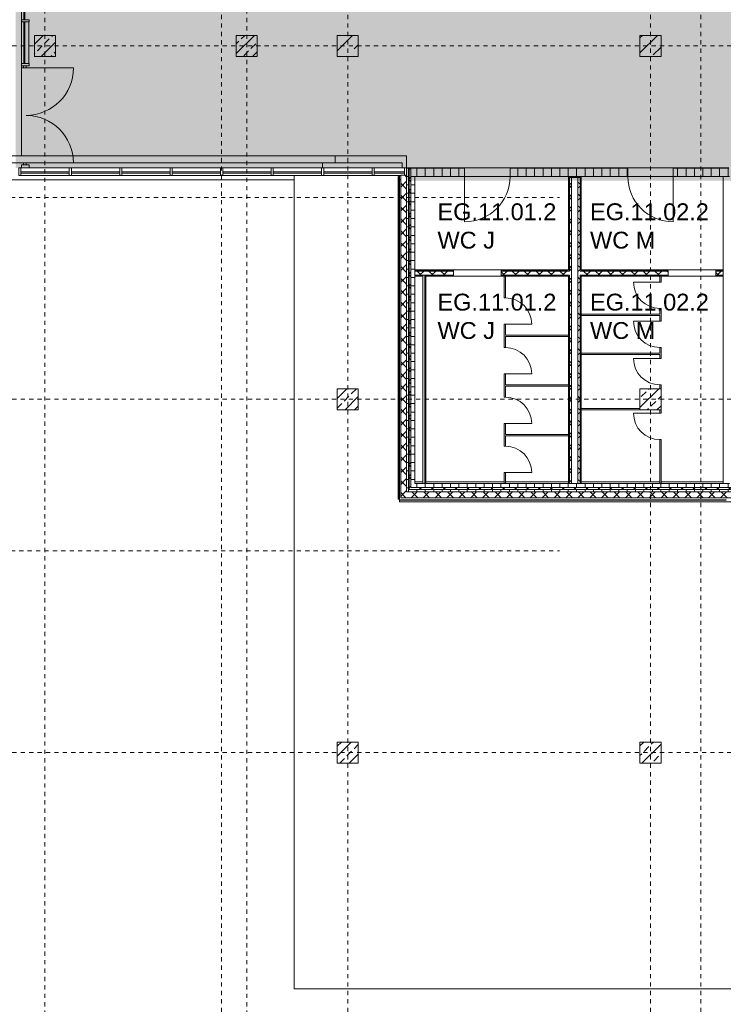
# Model space of a CAD drawing. Header units: metres. Extents: x -54 to 119, y -77 to 33.
# Tile 34 of 136: x 13 to 30, y -64 to -40. Entities that reach past the tile are written whole.
import ezdxf

# ---------------------------------------------------------------- set-up
doc = ezdxf.new("R2010")
doc.units = ezdxf.units.M
doc.linetypes.add('Rasterlinie', pattern=[0.019, 0.01, -0.003, 0.003, -0.003])
doc.linetypes.add('Über Schnittebene 1', pattern=[0.001, 0, -0.001])
for name, color, linetype, lineweight in [('A_Detailelemente', 7, 'Continuous', 9), ('A_Fassadenelemente', 7, 'Continuous', 9), ('A_Fassadenpfosten', 7, 'Continuous', 9), ('A_Fundamente', 7, 'Continuous', 9), ('A_Geschossdecken', 7, 'Continuous', 9), ('A_Raster', 7, 'Continuous', 9), ('A_Räume_Beschriftung', 7, 'Continuous', 9), ('A_Skelettbau', 7, 'Continuous', 9), ('A_Tragwerksstützen', 7, 'Continuous', 9), ('A_Tragwerksstützen_Stahlbeton', 7, 'Continuous', 18), ('A_Türen', 7, 'Continuous', 9), ('A_Wände', 7, 'Continuous', 9), ('A_Wände_Schraffur', 7, 'Continuous', 18)]:
    doc.layers.add(name, color=color, linetype=linetype, lineweight=lineweight)
doc.layers.add('A_Linien', color=5, linetype='Continuous', lineweight=9, true_color=0x0000ff)
doc.styles.add('Arial_B', font='txt', dxfattribs={"height": 0.4})
pattern_1 = [(0, (0, 0), (0, 0.2), []), (90, (0, 0), (-0.2, 0), [])]
pattern_2 = [(45, (0, 0), (-0.14142136, 0.14142136), []), (135, (0, 0), (-0.14142136, -0.14142136), [])]
pattern_3 = [(45, (0, 0), (-0.2283955, 0.2283955), []), (45, (0.228, 0), (-0.2283955, 0.2283955), [0.161, -0.081])]

# ---------------------------------------------------------------- blocks, each defined once
blk = doc.blocks.new('STB Stütze - rechteckig - STB 50 x 50-6929657-BS_Übersicht_EG_BRANDSCHUTZ')
at = {"layer": 'A_Tragwerksstützen'}
h = blk.add_hatch(dxfattribs=at)
h.set_pattern_fill('FP_66', color=256, style=0, pattern_type=2)
h.set_pattern_definition([(45, (-20.756, 49.497), (-0.2283955, 0.2283955), []), (45, (-20.528, 49.497), (-0.2283955, 0.2283955), [0.161, -0.081])])
h.paths.add_polyline_path([(0.25, -0.25), (0.25, 0.25), (-0.25, 0.25), (-0.25, -0.25)], flags=0)
at = {"layer": 'A_Tragwerksstützen_Stahlbeton'}
for p, q in [((0.25, 0.25), (-0.25, 0.25)), ((-0.25, 0.25), (-0.25, -0.25)), ((0.25, -0.25), (0.25, 0.25)), ((-0.25, -0.25), (0.25, -0.25))]:
    blk.add_line(p, q, dxfattribs=at)
blk = doc.blocks.new('STB Stütze - rechteckig - STB 50 x 50-V47-BS_Übersicht_EG_BRANDSCHUTZ')
at = {"layer": 'A_Tragwerksstützen'}
h = blk.add_hatch(dxfattribs=at)
h.set_pattern_fill('FP_67', color=256, style=0, pattern_type=2)
h.set_pattern_definition([(45, (-27.956, 49.497), (-0.2283955, 0.2283955), []), (45, (-27.728, 49.497), (-0.2283955, 0.2283955), [0.161, -0.081])])
h.paths.add_polyline_path([(0.25, -0.25), (0.25, 0.25), (-0.25, 0.25), (-0.25, -0.25)], flags=0)
at = {"layer": 'A_Tragwerksstützen_Stahlbeton'}
for p, q in [((0.25, 0.25), (-0.25, 0.25)), ((-0.25, 0.25), (-0.25, -0.25)), ((0.25, -0.25), (0.25, 0.25)), ((-0.25, -0.25), (0.25, -0.25))]:
    blk.add_line(p, q, dxfattribs=at)
blk = doc.blocks.new('STB Stütze - rechteckig - STB 50 x 50-V60-BS_Übersicht_EG_BRANDSCHUTZ')
at = {"layer": 'A_Tragwerksstützen'}
h = blk.add_hatch(dxfattribs=at)
h.set_pattern_fill('FP_80', color=256, style=0, pattern_type=2)
h.set_pattern_definition([(45, (-27.956, 57.897), (-0.2283955, 0.2283955), []), (45, (-27.728, 57.897), (-0.2283955, 0.2283955), [0.161, -0.081])])
h.paths.add_polyline_path([(0.25, -0.25), (0.25, 0.25), (-0.25, 0.25), (-0.25, -0.25)], flags=0)
at = {"layer": 'A_Tragwerksstützen_Stahlbeton'}
for p, q in [((0.25, 0.25), (-0.25, 0.25)), ((-0.25, 0.25), (-0.25, -0.25)), ((0.25, -0.25), (0.25, 0.25)), ((-0.25, -0.25), (0.25, -0.25))]:
    blk.add_line(p, q, dxfattribs=at)
blk = doc.blocks.new('STB Stütze - rechteckig - STB 50 x 50-V61-BS_Übersicht_EG_BRANDSCHUTZ')
at = {"layer": 'A_Tragwerksstützen'}
h = blk.add_hatch(dxfattribs=at)
h.set_pattern_fill('FP_81', color=256, style=0, pattern_type=2)
h.set_pattern_definition([(45, (-20.756, 57.897), (-0.2283955, 0.2283955), []), (45, (-20.528, 57.897), (-0.2283955, 0.2283955), [0.161, -0.081])])
h.paths.add_polyline_path([(-0.113, -0.25), (0.25, -0.25), (0.25, 0.25), (-0.25, 0.25), (-0.25, -0.25)], flags=0)
at = {"layer": 'A_Tragwerksstützen_Stahlbeton'}
for p, q in [((0.25, 0.25), (-0.25, 0.25)), ((-0.25, 0.25), (-0.25, -0.25)), ((0.25, -0.25), (0.25, 0.25)), ((-0.25, -0.25), (0.25, -0.25))]:
    blk.add_line(p, q, dxfattribs=at)
blk = doc.blocks.new('Fertigbeton-rechteckige Stütze mit Konsole - 500 x 500 - 1 Konsole_West-1347568-BS_Übersicht_EG_BRANDSCHUTZ')
at = {"layer": 'A_Tragwerksstützen'}
h = blk.add_hatch(dxfattribs=at)
h.set_pattern_fill('FP_97', color=256, style=0, pattern_type=2)
h.set_pattern_definition([(225, (20.756, -41.097), (0.35921, -0.35921), []), (225, (20.397, -41.097), (0.35921, -0.35921), [0.254, -0.254])])
h.paths.add_polyline_path([(-0.25, 0.25), (-0.25, -0.25), (0.25, -0.25), (0.25, 0.25)], flags=0)
at = {"layer": 'A_Tragwerksstützen', "lineweight": 18}
for p, q in [((-0.25, -0.25), (-0.25, 0.25)), ((-0.25, 0.25), (0.25, 0.25)), ((0.25, -0.25), (0.25, 0.25)), ((0.25, -0.25), (-0.25, -0.25))]:
    blk.add_line(p, q, dxfattribs=at)
blk = doc.blocks.new('IPRO_Tueroeffnung - 1135x2135-1852654-BS_Übersicht_EG_BRANDSCHUTZ')
at = {"layer": 'A_Türen', "linetype": 'Über Schnittebene 1'}
for p, q in [((-0.568, 0.089), (0.567, 0.089)), ((0.567, -0.061), (-0.568, -0.061))]:
    blk.add_line(p, q, dxfattribs=at)
blk = doc.blocks.new('IPRO_Tueroeffnung - 1135x2135-1852989-BS_Übersicht_EG_BRANDSCHUTZ')
at = {"layer": 'A_Türen', "linetype": 'Über Schnittebene 1'}
for p, q in [((0.567, 0.061), (-0.568, 0.061)), ((-0.568, -0.089), (0.567, -0.089))]:
    blk.add_line(p, q, dxfattribs=at)
blk = doc.blocks.new('Systemelement - Verglasung-5613899-BS_Übersicht_EG_BRANDSCHUTZ')
at = {"layer": 'A_Fassadenelemente'}
for p, q in [((-0.575, 0.015), (0.575, 0.015)), ((-0.575, -0.015), (-0.575, 0.015)), ((0.575, -0.015), (0.575, 0.015)), ((0.575, -0.015), (-0.575, -0.015))]:
    blk.add_line(p, q, dxfattribs=at)
blk = doc.blocks.new('Pfosten rechteckig - 50x176-5613900-BS_Übersicht_EG_BRANDSCHUTZ')
at = {"layer": 'A_Fassadenpfosten'}
for p, q in [((0, 0.0655), (-0.05, 0.0655)), ((-0.05, 0.0655), (-0.05, -0.1105)), ((0, 0.0655), (0, -0.1105)), ((-0.05, -0.1105), (0, -0.1105))]:
    blk.add_line(p, q, dxfattribs=at)
blk = doc.blocks.new('Pfosten rechteckig - 50x176-5613891-BS_Übersicht_EG_BRANDSCHUTZ')
at = {"layer": 'A_Fassadenpfosten'}
for p, q in [((0.025, 0.0655), (-0.025, 0.0655)), ((-0.025, 0.0655), (-0.025, -0.1105)), ((0.025, 0.0655), (0.025, -0.1105)), ((-0.025, -0.1105), (0.025, -0.1105))]:
    blk.add_line(p, q, dxfattribs=at)
blk = doc.blocks.new('Pfosten rechteckig - 50x176-V88-BS_Übersicht_EG_BRANDSCHUTZ')
at = {"layer": 'A_Fassadenpfosten'}
for p, q in [((12.985, -43.997), (13.001, -43.997)), ((13.177, -43.997), (14.135, -43.997)), ((14.135, -44.173), (12.985, -44.173))]:
    blk.add_line(p, q, dxfattribs=at)
blk = doc.blocks.new('Pfosten rechteckig - 50x176-1537749-BS_Übersicht_EG_BRANDSCHUTZ')
at = {"layer": 'A_Fassadenpfosten'}
for p, q in [((8.185, -43.997), (9.335, -43.997)), ((9.335, -44.173), (8.185, -44.173))]:
    blk.add_line(p, q, dxfattribs=at)
blk = doc.blocks.new('GSH_Tuer_I_1flg_SZ_OL - 1080x3200_2135_Voll-4240880-BS_Übersicht_EG_BRANDSCHUTZ')
at = {"layer": 'A_Türen', "linetype": 'Über Schnittebene 1'}
for p, q in [((-0.54, 0.086), (0.48, 0.086)), ((-0.54, -0.114), (0.54, -0.114))]:
    blk.add_line(p, q, dxfattribs=at)
at = {"layer": 'A_Türen'}
blk.add_line((0.54, -1.194), (0.54, -0.114), dxfattribs=at)
blk.add_arc((0.54, -0.114), 1.08, 180, 270, dxfattribs=at)
blk = doc.blocks.new('IPRO_Tuer_I_WC - 625x2000-3642981-BS_Übersicht_EG_BRANDSCHUTZ')
at = {"layer": 'A_Türen'}
blk.add_line((0.312, 0.029), (0.312, 0.654), dxfattribs=at)
blk.add_arc((0.312, 0.029), 0.625, 90, 180, dxfattribs=at)
blk = doc.blocks.new('GSH_Tuer_I_1flg_SZ_OL - 1080x3200_2135_Voll-4240879-BS_Übersicht_EG_BRANDSCHUTZ')
at = {"layer": 'A_Türen'}
blk.add_line((0.54, 1.194), (0.54, 0.114), dxfattribs=at)
at = {"layer": 'A_Türen', "linetype": 'Über Schnittebene 1'}
for p, q in [((-0.54, 0.114), (0.54, 0.114)), ((-0.54, -0.086), (0.48, -0.086))]:
    blk.add_line(p, q, dxfattribs=at)
at = {"layer": 'A_Türen'}
blk.add_arc((0.54, 0.114), 1.08, 90, 180, dxfattribs=at)
blk = doc.blocks.new('Systemelement - Verglasung-V106-BS_Übersicht_EG_BRANDSCHUTZ')
at = {"layer": 'A_Fassadenelemente'}
for p, q in [((-0.575, 0.015), (-0.266, 0.015)), ((-0.575, -0.015), (-0.575, 0.015)), ((0.575, 0.015), (-0.266, 0.015)), ((0.575, -0.015), (0.575, 0.015)), ((-0.575, -0.015), (-0.266, -0.015)), ((0.575, -0.015), (-0.266, -0.015))]:
    blk.add_line(p, q, dxfattribs=at)
blk = doc.blocks.new('Systemelement - Verglasung-V107-BS_Übersicht_EG_BRANDSCHUTZ')
at = {"layer": 'A_Fassadenelemente'}
for p, q in [((-0.575, 0.015), (0.575, 0.015)), ((-0.575, -0.015), (-0.575, 0.015)), ((0.575, -0.015), (0.575, 0.015)), ((0.575, -0.015), (-0.575, -0.015))]:
    blk.add_line(p, q, dxfattribs=at)
blk = doc.blocks.new('Systemelement - Verglasung-5613903-BS_Übersicht_EG_BRANDSCHUTZ')
at = {"layer": 'A_Fassadenelemente'}
for p, q in [((-0.36, 0.015), (0.36, 0.015)), ((-0.36, -0.015), (-0.36, 0.015)), ((0.36, -0.015), (0.36, 0.015)), ((0.36, -0.015), (-0.36, -0.015))]:
    blk.add_line(p, q, dxfattribs=at)
blk = doc.blocks.new('Pfosten rechteckig - 50x176-4284011-BS_Übersicht_EG_BRANDSCHUTZ')
at = {"layer": 'A_Fassadenpfosten'}
for p, q in [((21.385, -43.997), (22.106, -43.997)), ((22.016, -44.173), (21.385, -44.173))]:
    blk.add_line(p, q, dxfattribs=at)
blk = doc.blocks.new('Pfosten rechteckig - 50x176-V108-BS_Übersicht_EG_BRANDSCHUTZ')
at = {"layer": 'A_Fassadenpfosten'}
for p, q in [((0.025, 0.0655), (-0.025, 0.0655)), ((-0.025, 0.0655), (-0.025, -0.1105)), ((0.025, 0.0655), (0.025, -0.1105)), ((-0.025, -0.1105), (0.025, -0.1105))]:
    blk.add_line(p, q, dxfattribs=at)
blk = doc.blocks.new('Systemelement - GSH_Fassadenelement_132-132-132-6511475-BS_Übersicht_EG_BRANDSCHUTZ')
at = {"layer": 'A_Fassadenelemente'}
for p, q in [((-0.288, 0.06), (0.288, 0.06)), ((-0.288, 0.052), (-0.288, 0.06)), ((0.288, 0.052), (-0.288, 0.052)), ((0.288, 0.052), (0.288, 0.06))]:
    blk.add_line(p, q, dxfattribs=at)
blk = doc.blocks.new('Systemelement - GSH_Fassadenelement_132-132-132-6511477-BS_Übersicht_EG_BRANDSCHUTZ')
at = {"layer": 'A_Fassadenelemente'}
for p, q in [((-0.6, 0.06), (0.6, 0.06)), ((-0.6, 0.052), (-0.6, 0.06)), ((0.6, 0.052), (-0.6, 0.052)), ((0.6, 0.052), (0.6, 0.06))]:
    blk.add_line(p, q, dxfattribs=at)
blk = doc.blocks.new('Systemelement - GSH_Fassadenelement_132-132-132-6511478-BS_Übersicht_EG_BRANDSCHUTZ')
at = {"layer": 'A_Fassadenelemente'}
for p, q in [((-0.312, 0.06), (0.312, 0.06)), ((-0.312, 0.052), (-0.312, 0.06)), ((0.312, 0.052), (-0.312, 0.052)), ((0.312, 0.052), (0.312, 0.06))]:
    blk.add_line(p, q, dxfattribs=at)
blk = doc.blocks.new('Systemelement - GSH_Fassadenelement_132-132-132-6511479-BS_Übersicht_EG_BRANDSCHUTZ')
at = {"layer": 'A_Fassadenelemente'}
for p, q in [((-0.55, 0.06), (0.55, 0.06)), ((-0.55, 0.052), (-0.55, 0.06)), ((0.55, 0.052), (-0.55, 0.052)), ((0.55, 0.052), (0.55, 0.06))]:
    blk.add_line(p, q, dxfattribs=at)
blk = doc.blocks.new('Systemelement - Verglasung-7117724-BS_Übersicht_EG_BRANDSCHUTZ')
at = {"layer": 'A_Fassadenelemente'}
for p, q in [((-0.575, 0.015), (0.575, 0.015)), ((-0.575, -0.015), (-0.575, 0.015)), ((0.575, -0.015), (0.575, 0.015)), ((0.575, -0.015), (-0.575, -0.015))]:
    blk.add_line(p, q, dxfattribs=at)
blk = doc.blocks.new('Pfosten rechteckig - 75x176-7117730-BS_Übersicht_EG_BRANDSCHUTZ')
at = {"layer": 'A_Fassadenpfosten'}
for p, q in [((0, 0.0655), (-0.075, 0.0655)), ((-0.075, 0.0655), (-0.075, 0.02)), ((0, 0.0655), (0, -0.1105)), ((-0.075, -0.04), (-0.075, -0.1105)), ((-0.075, -0.1105), (0, -0.1105))]:
    blk.add_line(p, q, dxfattribs=at)
blk = doc.blocks.new('Systemelement - Verglasung-7117735-BS_Übersicht_EG_BRANDSCHUTZ')
at = {"layer": 'A_Fassadenelemente'}
for p, q in [((-0.4975, 0.015), (0.4975, 0.015)), ((-0.4975, -0.015), (-0.4975, 0.015)), ((0.4975, -0.015), (0.4975, 0.015)), ((0.4975, -0.015), (-0.4975, -0.015))]:
    blk.add_line(p, q, dxfattribs=at)
blk = doc.blocks.new('Pfosten rechteckig - 150x176-7117707-BS_Übersicht_EG_BRANDSCHUTZ')
at = {"layer": 'A_Fassadenpfosten'}
for p, q in [((13.001, -41.517), (13.001, -40.522)), ((13.177, -41.517), (13.177, -40.522))]:
    blk.add_line(p, q, dxfattribs=at)
blk = doc.blocks.new('Pfosten rechteckig - 50x176-7117717-BS_Übersicht_EG_BRANDSCHUTZ')
at = {"layer": 'A_Fassadenpfosten'}
for p, q in [((0.025, 0.0655), (-0.025, 0.0655)), ((-0.025, 0.0655), (-0.025, -0.1105)), ((0.025, 0.0655), (0.025, -0.1105)), ((-0.025, -0.1105), (0.025, -0.1105))]:
    blk.add_line(p, q, dxfattribs=at)
blk = doc.blocks.new('GSH_Fassade_Tuer_2flg - I_Glass_Blau-7117780-BS_Übersicht_EG_BRANDSCHUTZ')
at = {"layer": 'A_Türen'}
for p, q in [((-1.128, 0.04), (-1.128, 1.17)), ((1.128, 0.04), (1.128, 1.165)), ((-1.178, 0.04), (-1.128, 0.04)), ((-1.178, -0.02), (-1.178, 0.04)), ((-1.128, 0.04), (-1.128, -0.02)), ((1.128, 0.04), (1.178, 0.04)), ((1.128, -0.02), (1.128, 0.04)), ((1.178, 0.04), (1.178, -0.02)), ((-1.128, -0.02), (-1.178, -0.02)), ((1.178, -0.02), (1.128, -0.02))]:
    blk.add_line(p, q, dxfattribs=at)
for centre, radius, start, end in [((-1.128, 0.04), 1.13, 0, 90), ((1.128, 0.04), 1.125, 90, 180)]:
    blk.add_arc(centre, radius, start, end, dxfattribs=at)
blk = doc.blocks.new('Pfosten rechteckig - 50x176-V376-BS_Übersicht_EG_BRANDSCHUTZ')
at = {"layer": 'A_Fassadenpfosten'}
for p, q in [((0.025, 0.0655), (-0.025, 0.0655)), ((-0.025, 0.0655), (-0.025, -0.1105)), ((0.025, 0.0655), (0.025, 0.02)), ((-0.025, -0.1105), (0.025, -0.1105)), ((0.025, -0.04), (0.025, -0.1105))]:
    blk.add_line(p, q, dxfattribs=at)

msp = doc.modelspace()

# ---------------------------------------------------------------- hatches: boundary and pattern name
at = {"layer": 'A_Detailelemente', "true_color": 0x499c4b}
h = msp.add_hatch(color=95, dxfattribs=at)
h.paths.add_polyline_path([(71.851, -47.637), (74.016, -47.637), (74.016, -42.797), (82.506, -42.797), (82.506, -33.347), (73.966, -33.347), (73.966, -3.373), (28.666, -3.373), (28.666, -33.147), (19.556, -33.147), (19.556, -32.109), (13.091, -32.109), (13.091, -43.997), (38.176, -43.997), (38.176, -47.637), (70.641, -47.637)], flags=0)
h.paths.add_polyline_path([(47.781, -39.443), (47.781, -39.443), (47.806, -39.443)], flags=0)
h.paths.add_polyline_path([(24.206, -38.847), (24.206, -38.547), (24.506, -38.547), (24.266, -38.607), (24.26, -38.632)], flags=0)
h.paths.add_polyline_path([(79.406, -38.847), (79.406, -38.547), (79.706, -38.547), (79.466, -38.607), (79.417, -38.802)], flags=0)
h.paths.add_polyline_path([(33.306, -38.447), (33.306, -38.147), (33.606, -38.147), (33.366, -38.207), (33.307, -38.442)], flags=0)
h.paths.add_polyline_path([(79.406, -37.647), (79.406, -37.347), (79.706, -37.347), (79.466, -37.407)], flags=0)
h.paths.add_polyline_path([(24.206, -37.647), (24.206, -37.347), (24.506, -37.347), (24.266, -37.407), (24.229, -37.555)], flags=0)
h.paths.add_polyline_path([(79.406, -36.447), (79.406, -36.147), (79.706, -36.147), (79.466, -36.207)], flags=0)
h.paths.add_polyline_path([(24.206, -36.447), (24.206, -36.147), (24.506, -36.147), (24.266, -36.207), (24.264, -36.213)], flags=0)
h.paths.add_polyline_path([(30.246, -35.126), (30.246, -35.126), (30.401, -35.126)], flags=0)
h.paths.add_polyline_path([(38.456, -33.137), (38.456, -32.947), (38.656, -32.947), (38.494, -32.985), (38.46, -33.12)], flags=0)
h.paths.add_polyline_path([(66.456, -27.057), (66.456, -26.857), (66.647, -26.859), (66.496, -26.897)], flags=0)
h.paths.add_polyline_path([(66.456, -26.597), (66.456, -26.397), (66.656, -26.397), (66.496, -26.437), (66.46, -26.582)], flags=0)
h.paths.add_polyline_path([(66.106, -9.197), (66.106, -8.997), (66.302, -8.998), (66.146, -9.037)], flags=0)
h.paths.add_polyline_path([(45.256, -9.017), (45.256, -8.817), (45.456, -8.817), (45.296, -8.857)], flags=0)
h.paths.add_polyline_path([(66.106, -8.547), (66.106, -8.297), (66.306, -8.297), (66.146, -8.337), (66.108, -8.538)], flags=0)
h.paths.add_polyline_path([(45.256, -8.417), (45.256, -8.217), (45.456, -8.217), (45.296, -8.257)], flags=0)
at = {"layer": 'A_Detailelemente', "true_color": 0xff5959}
msp.add_hatch(color=11, dxfattribs=at).paths.add_polyline_path([(12.956, -43.997), (13.091, -43.997), (13.091, -32.109), (13.264, -32.109), (13.264, -32.072), (12.864, -32.072), (12.864, -43.997), (12.935, -43.997)], flags=0)
at = {"layer": 'A_Detailelemente', "true_color": 0xebdb14}
msp.add_hatch(color=40, dxfattribs=at).paths.add_polyline_path([(42.896, -47.857), (42.956, -47.857), (42.956, -47.637), (38.176, -47.637), (38.176, -43.997), (22.156, -43.997), (22.156, -44.297), (37.966, -44.297), (37.966, -47.857), (40.291, -47.857)], flags=0)
at = {"layer": 'A_Tragwerksstützen'}
h = msp.add_hatch(dxfattribs=at)
h.set_pattern_fill('FP_4', color=256, style=0, pattern_type=2)
h.set_pattern_definition([(45, (0, 0), (-0.35921, 0.35921), []), (45, (0.359, 0), (-0.35921, 0.35921), [0.254, -0.254])])
h.paths.add_polyline_path([(28.206, -41.347), (28.206, -40.847), (27.706, -40.847), (27.706, -41.347)], flags=0)
at = {"layer": 'A_Tragwerksstützen_Stahlbeton', "lineweight": 9}
h = msp.add_hatch(dxfattribs=at)
h.set_pattern_fill('FP_9', color=256, style=0, pattern_type=2)
h.set_pattern_definition(pattern_3)
h.paths.add_polyline_path([(13.306, -41.347), (13.384, -41.347), (13.384, -40.847), (13.306, -40.847), (13.306, -41.005)], flags=0)
h = msp.add_hatch(dxfattribs=at)
h.set_pattern_fill('FP_9', color=256, style=0, pattern_type=2)
h.set_pattern_definition(pattern_3)
h.paths.add_polyline_path([(13.806, -41.347), (13.806, -40.847), (13.384, -40.847), (13.384, -41.347)], flags=0)
h = msp.add_hatch(dxfattribs=at)
h.set_pattern_fill('FP_9', color=256, style=0, pattern_type=2)
h.set_pattern_definition(pattern_3)
h.paths.add_polyline_path([(18.606, -41.347), (18.606, -40.847), (18.106, -40.847), (18.106, -41.347)], flags=0)
at = {"layer": 'A_Wände_Schraffur', "lineweight": 9}
h = msp.add_hatch(dxfattribs=at)
h.set_pattern_fill('FP_1', color=256, style=0, pattern_type=2)
h.set_pattern_definition(pattern_1)
h.paths.add_polyline_path([(22.156, -49.497), (22.216, -49.497), (22.216, -43.997), (22.156, -43.997), (22.156, -49.039)], flags=0)
h = msp.add_hatch(dxfattribs=at)
h.set_pattern_fill('FP_2', color=256, style=0, pattern_type=2)
h.set_pattern_definition(pattern_2)
h.paths.add_polyline_path([(22.216, -49.497), (22.256, -49.497), (22.256, -43.997), (22.216, -43.997), (22.216, -49.039)], flags=0)
h = msp.add_hatch(dxfattribs=at)
h.set_pattern_fill('FP_1', color=256, style=0, pattern_type=2)
h.set_pattern_definition(pattern_1)
h.paths.add_polyline_path([(22.356, -49.497), (22.356, -43.997), (22.256, -43.997), (22.256, -49.497)], flags=0)
h = msp.add_hatch(dxfattribs=at)
h.set_pattern_fill('FP_1', color=256, style=0, pattern_type=2)
h.set_pattern_definition(pattern_1)
h.paths.add_polyline_path([(38.191, -44.197), (38.216, -44.197), (38.216, -43.997), (37.066, -43.997), (37.066, -44.197), (38.176, -44.197)], flags=0)
h.paths.add_polyline_path([(33.131, -44.197), (33.416, -44.197), (33.416, -43.997), (30.896, -43.997), (30.896, -44.197), (33.119, -44.197)], flags=0)
h.paths.add_polyline_path([(27.416, -44.197), (27.416, -43.997), (26.096, -43.997), (26.096, -44.197), (26.765, -44.197)], flags=0)
h.paths.add_polyline_path([(28.496, -44.197), (29.816, -44.197), (29.816, -43.997), (28.496, -43.997), (28.496, -44.057)], flags=0)
h.paths.add_polyline_path([(35.936, -44.197), (35.936, -43.997), (34.496, -43.997), (34.496, -44.197), (35.836, -44.197)], flags=0)
h.paths.add_polyline_path([(22.356, -44.197), (23.536, -44.197), (23.536, -43.997), (22.356, -43.997)], flags=0)
h.paths.add_polyline_path([(24.616, -44.197), (25.016, -44.197), (25.016, -43.997), (24.616, -43.997)], flags=0)
h = msp.add_hatch(dxfattribs=at)
h.set_pattern_fill('FP_1', color=256, style=0, pattern_type=2)
h.set_pattern_definition(pattern_1)
h.paths.add_polyline_path([(26.096, -44.197), (26.096, -43.997), (25.016, -43.997), (25.016, -44.197), (26.081, -44.197)], flags=0)
h = msp.add_hatch(dxfattribs=at)
h.set_pattern_fill('FP_2', color=256, style=0, pattern_type=2)
h.set_pattern_definition(pattern_2)
h.paths.add_polyline_path([(22.156, -51.697), (22.156, -44.172), (22.016, -44.172), (22.016, -51.697)], flags=0)
h = msp.add_hatch(dxfattribs=at)
h.set_pattern_fill('FP_2', color=256, style=0, pattern_type=2)
h.set_pattern_definition(pattern_2)
h.paths.add_polyline_path([(26.081, -49.497), (26.081, -44.222), (26.031, -44.222), (26.031, -49.497)], flags=0)
h = msp.add_hatch(dxfattribs=at)
h.set_pattern_fill('FP_2', color=256, style=0, pattern_type=2)
h.set_pattern_definition(pattern_2)
h.paths.add_polyline_path([(26.281, -49.497), (26.281, -44.222), (26.231, -44.222), (26.231, -49.497)], flags=0)
h = msp.add_hatch(dxfattribs=at)
h.set_pattern_fill('FP_2', color=256, style=0, pattern_type=2)
h.set_pattern_definition(pattern_2)
h.paths.add_polyline_path([(22.356, -46.547), (23.271, -46.547), (23.271, -46.447), (22.356, -46.447)], flags=0)
h.paths.add_polyline_path([(26.006, -46.547), (26.031, -46.547), (26.029, -46.447), (24.406, -46.447), (24.406, -46.547), (25.939, -46.547)], flags=0)
h.paths.add_polyline_path([(29.681, -46.547), (29.681, -46.447), (29.511, -46.447), (29.511, -46.547)], flags=0)
h.paths.add_polyline_path([(26.765, -46.547), (28.376, -46.547), (28.376, -46.447), (26.281, -46.447), (26.283, -46.547), (26.306, -46.547)], flags=0)
h = msp.add_hatch(dxfattribs=at)
h.set_pattern_fill('FP_1', color=256, style=0, pattern_type=2)
h.set_pattern_definition(pattern_1)
h.paths.add_polyline_path([(22.156, -51.637), (22.216, -51.637), (22.216, -49.497), (22.156, -49.497), (22.156, -51.597)], flags=0)
h = msp.add_hatch(dxfattribs=at)
h.set_pattern_fill('FP_2', color=256, style=0, pattern_type=2)
h.set_pattern_definition(pattern_2)
h.paths.add_polyline_path([(22.256, -51.597), (22.256, -49.497), (22.216, -49.497), (22.216, -51.597)], flags=0)
h = msp.add_hatch(dxfattribs=at)
h.set_pattern_fill('FP_1', color=256, style=0, pattern_type=2)
h.set_pattern_definition(pattern_1)
h.paths.add_polyline_path([(22.356, -51.497), (22.356, -49.497), (22.256, -49.497), (22.256, -51.497)], flags=0)
h = msp.add_hatch(dxfattribs=at)
h.set_pattern_fill('FP_2', color=256, style=0, pattern_type=2)
h.set_pattern_definition(pattern_2)
h.paths.add_polyline_path([(26.031, -51.497), (26.081, -51.497), (26.081, -49.497), (26.031, -49.497), (26.031, -51.457)], flags=0)
h = msp.add_hatch(dxfattribs=at)
h.set_pattern_fill('FP_2', color=256, style=0, pattern_type=2)
h.set_pattern_definition(pattern_2)
h.paths.add_polyline_path([(26.281, -51.497), (26.281, -49.497), (26.231, -49.497), (26.231, -51.497)], flags=0)
h = msp.add_hatch(dxfattribs=at)
h.set_pattern_fill('FP_2', color=256, style=0, pattern_type=2)
h.set_pattern_definition(pattern_2)
h.paths.add_polyline_path([(33.431, -51.837), (43.496, -51.837), (43.496, -51.697), (22.016, -51.697), (22.016, -51.837), (33.281, -51.837)], flags=0)
h = msp.add_hatch(dxfattribs=at)
h.set_pattern_fill('FP_1', color=256, style=0, pattern_type=2)
h.set_pattern_definition(pattern_1)
h.paths.add_polyline_path([(43.156, -51.697), (43.296, -51.697), (43.296, -51.637), (22.156, -51.637), (22.156, -51.697), (42.545, -51.697)], flags=0)
h = msp.add_hatch(dxfattribs=at)
h.set_pattern_fill('FP_2', color=256, style=0, pattern_type=2)
h.set_pattern_definition(pattern_2)
h.paths.add_polyline_path([(43.156, -51.637), (43.256, -51.637), (43.256, -51.597), (22.216, -51.599), (22.216, -51.637), (42.545, -51.637)], flags=0)
h = msp.add_hatch(dxfattribs=at)
h.set_pattern_fill('FP_1', color=256, style=0, pattern_type=2)
h.set_pattern_definition(pattern_1)
h.paths.add_polyline_path([(29.681, -51.597), (43.156, -51.597), (43.156, -51.497), (22.256, -51.497), (22.256, -51.597), (26.765, -51.597)], flags=0)

# ---------------------------------------------------------------- linework, layer by layer
at = {"layer": 'A_Fundamente'}
for p, q in [((20.456, -43.877), (20.456, -43.707)), ((7.156, -43.877), (13.047, -43.877)), ((13.107, -43.877), (20.456, -43.877))]:
    msp.add_line(p, q, dxfattribs=at)
at = {"layer": 'A_Geschossdecken'}
for p, q in [((12.996, -43.707), (12.996, -39.272)), ((13.047, -41.617), (12.996, -41.617)), ((7.156, -43.707), (22.156, -43.707)), ((22.156, -43.707), (22.156, -43.997)), ((23.536, -43.997), (24.616, -43.997)), ((27.416, -43.997), (28.496, -43.997)), ((19.484, -44.173), (19.484, -63.511)), ((21.984, -51.889), (21.984, -44.173)), ((24.616, -44.197), (23.536, -44.197)), ((28.496, -44.197), (27.416, -44.197)), ((23.271, -46.422), (24.406, -46.422)), ((24.406, -46.572), (23.271, -46.572)), ((28.376, -46.422), (29.511, -46.422)), ((29.511, -46.572), (28.376, -46.572)), ((21.984, -51.937), (21.984, -51.897)), ((43.664, -51.937), (21.984, -51.937)), ((19.484, -63.511), (83.364, -63.511))]:
    msp.add_line(p, q, dxfattribs=at)
at = {"layer": 'A_Linien'}
for p, q in [((14.135, -43.997), (13.177, -43.997)), ((15.335, -43.997), (14.185, -43.997)), ((16.535, -43.997), (15.385, -43.997)), ((17.735, -43.997), (16.585, -43.997)), ((18.935, -43.997), (17.785, -43.997)), ((20.135, -43.997), (18.985, -43.997)), ((21.335, -43.997), (20.185, -43.997)), ((22.106, -43.997), (21.385, -43.997)), ((24.616, -43.997), (23.536, -43.997)), ((28.496, -43.997), (27.416, -43.997))]:
    msp.add_line(p, q, dxfattribs=at)
at = {"layer": 'A_Raster', "linetype": 'Rasterlinie'}
for p, q in [((17.756, -66.66), (17.756, 31.784)), ((20.756, -66.66), (20.756, 31.784)), ((27.956, -66.66), (27.956, 31.784)), ((29.156, -66.66), (29.156, 31.784)), ((13.556, -76.128), (13.556, -20.783)), ((18.356, -76.128), (18.356, -20.783)), ((6.581, -41.097), (94.587, -41.097)), ((-52.655, -44.697), (25.789, -44.697)), ((6.581, -49.497), (94.587, -49.497)), ((-52.655, -53.097), (25.789, -53.097)), ((6.581, -57.897), (94.587, -57.897))]:
    msp.add_line(p, q, dxfattribs=at)
at = {"layer": 'A_Skelettbau'}
for p, q in [((13.047, -43.877), (7.156, -43.877)), ((20.156, -43.877), (13.107, -43.877)), ((20.156, -43.997), (20.156, -43.877)), ((20.456, -43.877), (22.052, -43.877)), ((22.052, -43.877), (22.052, -43.997)), ((7.356, -44.277), (19.484, -44.277)), ((21.984, -44.277), (22.016, -44.277))]:
    msp.add_line(p, q, dxfattribs=at)
at = {"layer": 'A_Tragwerksstützen', "lineweight": 18}
for p, q in [((28.206, -40.847), (27.706, -40.847)), ((27.706, -40.847), (27.706, -41.347)), ((28.206, -40.847), (28.206, -41.347)), ((27.706, -41.347), (28.206, -41.347))]:
    msp.add_line(p, q, dxfattribs=at)
at = {"layer": 'A_Tragwerksstützen_Stahlbeton'}
for p, q in [((13.306, -41.347), (13.306, -40.847)), ((13.306, -40.847), (13.384, -40.847)), ((13.806, -40.847), (13.384, -40.847)), ((13.806, -41.347), (13.806, -40.847)), ((18.106, -41.347), (18.106, -40.847)), ((18.106, -40.847), (18.606, -40.847)), ((18.606, -41.347), (18.606, -40.847)), ((13.306, -41.347), (13.384, -41.347)), ((13.806, -41.347), (13.384, -41.347)), ((18.606, -41.347), (18.106, -41.347))]:
    msp.add_line(p, q, dxfattribs=at)
at = {"layer": 'A_Wände', "lineweight": 18}
for p, q in [((22.156, -51.697), (22.156, -43.997)), ((23.536, -43.997), (22.156, -43.997)), ((23.536, -44.197), (23.536, -43.997)), ((27.416, -43.997), (24.616, -43.997)), ((24.616, -44.197), (24.616, -43.997)), ((27.416, -44.197), (27.416, -43.997)), ((29.816, -43.997), (28.496, -43.997)), ((28.496, -44.197), (28.496, -43.997)), ((22.016, -51.837), (22.016, -44.172)), ((22.156, -44.172), (22.016, -44.172)), ((22.356, -44.197), (22.356, -46.422)), ((22.356, -44.197), (23.536, -44.197)), ((27.416, -44.197), (24.616, -44.197)), ((26.006, -46.422), (26.006, -44.197)), ((26.306, -44.197), (26.306, -46.422)), ((28.496, -44.197), (29.831, -44.197)), ((29.681, -51.497), (29.681, -44.197)), ((23.271, -46.422), (22.356, -46.422)), ((22.356, -46.572), (22.356, -51.497)), ((22.356, -46.572), (22.541, -46.572)), ((22.541, -51.497), (22.541, -46.572)), ((22.616, -46.572), (23.271, -46.572)), ((22.616, -46.572), (22.616, -51.497)), ((23.271, -46.422), (23.271, -46.572)), ((26.006, -46.422), (24.406, -46.422)), ((24.406, -46.422), (24.406, -46.572)), ((24.406, -46.572), (26.006, -46.572)), ((24.476, -46.572), (24.476, -47.087)), ((24.506, -46.572), (24.506, -47.087)), ((26.006, -51.497), (26.006, -46.572)), ((28.376, -46.422), (26.306, -46.422)), ((26.306, -46.572), (26.306, -51.497)), ((26.306, -46.572), (28.376, -46.572)), ((28.176, -46.572), (28.176, -46.709)), ((28.206, -46.572), (28.206, -46.709)), ((28.376, -46.422), (28.376, -46.572)), ((29.681, -46.422), (29.511, -46.422)), ((29.511, -46.422), (29.511, -46.572)), ((29.511, -46.572), (29.681, -46.572)), ((28.206, -46.709), (28.176, -46.709)), ((24.506, -47.087), (24.476, -47.087)), ((26.306, -47.472), (28.176, -47.472)), ((28.176, -47.502), (26.306, -47.502)), ((28.176, -47.334), (28.176, -47.472)), ((28.206, -47.334), (28.176, -47.334)), ((28.176, -47.502), (28.176, -47.639)), ((28.206, -47.334), (28.206, -47.639)), ((24.476, -47.712), (24.476, -48.267)), ((24.506, -47.712), (24.476, -47.712)), ((24.506, -47.712), (24.506, -47.972)), ((28.206, -47.639), (28.176, -47.639)), ((24.506, -47.972), (26.006, -47.972)), ((26.006, -48.002), (24.506, -48.002)), ((24.506, -48.002), (24.506, -48.267)), ((24.506, -48.267), (24.476, -48.267)), ((26.306, -48.402), (28.176, -48.402)), ((28.176, -48.432), (26.306, -48.432)), ((28.176, -48.264), (28.176, -48.402)), ((28.206, -48.264), (28.176, -48.264)), ((28.176, -48.432), (28.176, -48.527)), ((28.206, -48.264), (28.206, -48.527)), ((28.206, -48.527), (28.176, -48.527)), ((24.476, -48.892), (24.476, -49.447)), ((24.506, -48.892), (24.476, -48.892)), ((24.506, -48.892), (24.506, -49.152)), ((24.506, -49.152), (26.006, -49.152)), ((28.176, -49.247), (28.176, -49.152)), ((28.206, -49.152), (28.176, -49.152)), ((28.206, -49.247), (28.206, -49.152)), ((24.506, -49.182), (24.506, -49.447)), ((26.006, -49.182), (24.506, -49.182)), ((24.506, -49.447), (24.476, -49.447)), ((26.306, -49.717), (27.706, -49.717)), ((27.706, -49.747), (26.306, -49.747)), ((28.176, -49.747), (28.176, -49.829)), ((28.206, -49.829), (28.176, -49.829)), ((28.206, -49.747), (28.206, -49.829)), ((24.476, -50.072), (24.476, -50.612)), ((24.506, -50.072), (24.476, -50.072)), ((24.506, -50.072), (24.506, -50.332)), ((24.506, -50.332), (26.006, -50.332)), ((24.506, -50.362), (24.506, -50.612)), ((26.006, -50.362), (24.506, -50.362)), ((28.176, -51.497), (28.176, -50.454)), ((28.206, -50.454), (28.176, -50.454)), ((28.206, -51.497), (28.206, -50.454)), ((24.506, -50.612), (24.476, -50.612)), ((24.476, -51.497), (24.476, -51.237)), ((24.506, -51.237), (24.476, -51.237)), ((24.506, -51.497), (24.506, -51.237)), ((43.356, -51.697), (22.156, -51.697)), ((22.356, -51.497), (22.541, -51.497)), ((22.616, -51.497), (24.476, -51.497)), ((24.506, -51.497), (26.006, -51.497)), ((26.306, -51.497), (28.176, -51.497)), ((28.206, -51.497), (29.681, -51.497)), ((43.496, -51.837), (22.016, -51.837))]:
    msp.add_line(p, q, dxfattribs=at)
at = {"layer": 'A_Wände'}
for p, q in [((22.216, -51.637), (22.216, -43.997)), ((22.256, -51.597), (22.256, -43.997)), ((26.031, -46.447), (26.031, -44.222)), ((26.031, -44.222), (26.281, -44.222)), ((26.081, -51.497), (26.081, -44.222)), ((26.231, -51.497), (26.231, -44.222)), ((26.281, -46.447), (26.281, -44.222)), ((22.356, -46.422), (22.356, -46.572)), ((22.356, -46.434), (23.271, -46.434)), ((22.356, -46.447), (23.271, -46.447)), ((22.356, -46.547), (23.271, -46.547)), ((22.356, -46.559), (22.541, -46.559)), ((22.541, -46.572), (22.541, -46.547)), ((22.591, -51.497), (22.591, -46.547)), ((22.604, -46.559), (23.271, -46.559)), ((22.604, -51.497), (22.604, -46.559)), ((24.406, -46.434), (26.006, -46.434)), ((24.406, -46.447), (26.031, -46.447)), ((24.406, -46.547), (26.031, -46.547)), ((24.406, -46.559), (26.006, -46.559)), ((26.031, -51.497), (26.031, -46.547)), ((26.281, -46.447), (28.376, -46.447)), ((26.281, -51.497), (26.281, -46.547)), ((26.281, -46.547), (28.376, -46.547)), ((26.306, -46.434), (28.376, -46.434)), ((26.306, -46.559), (28.376, -46.559)), ((29.511, -46.434), (29.681, -46.434)), ((29.511, -46.447), (29.681, -46.447)), ((29.511, -46.547), (29.681, -46.547)), ((29.511, -46.559), (29.681, -46.559)), ((22.356, -51.457), (22.541, -51.457)), ((22.616, -51.457), (24.476, -51.457)), ((24.506, -51.457), (26.006, -51.457)), ((26.306, -51.457), (28.176, -51.457)), ((28.206, -51.457), (29.681, -51.457)), ((22.216, -51.637), (43.296, -51.637)), ((22.256, -51.597), (43.256, -51.597)), ((22.541, -51.497), (22.616, -51.497)), ((24.506, -51.497), (24.476, -51.497)), ((26.306, -51.497), (26.006, -51.497)), ((28.206, -51.497), (28.176, -51.497)), ((29.831, -51.497), (29.681, -51.497))]:
    msp.add_line(p, q, dxfattribs=at)

# ---------------------------------------------------------------- block references
at = {"layer": 'A_Fassadenelemente'}
for name, p, rotation in [('Systemelement - Verglasung-7117724-BS_Übersicht_EG_BRANDSCHUTZ', (13.067, -39.897), 269.9999999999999), ('Systemelement - Verglasung-7117735-BS_Übersicht_EG_BRANDSCHUTZ', (13.067, -41.019), 269.9999999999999), ('Systemelement - GSH_Fassadenelement_132-132-132-6511479-BS_Übersicht_EG_BRANDSCHUTZ', (22.016, -44.747), 90.00000000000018), ('Systemelement - GSH_Fassadenelement_132-132-132-6511477-BS_Übersicht_EG_BRANDSCHUTZ', (22.016, -45.897), 90.00000000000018), ('Systemelement - GSH_Fassadenelement_132-132-132-6511477-BS_Übersicht_EG_BRANDSCHUTZ', (22.016, -47.097), 90.00000000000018), ('Systemelement - GSH_Fassadenelement_132-132-132-6511477-BS_Übersicht_EG_BRANDSCHUTZ', (22.016, -48.297), 90.00000000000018), ('Systemelement - GSH_Fassadenelement_132-132-132-6511475-BS_Übersicht_EG_BRANDSCHUTZ', (22.016, -49.185), 90.00000000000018), ('Systemelement - GSH_Fassadenelement_132-132-132-6511478-BS_Übersicht_EG_BRANDSCHUTZ', (22.016, -49.785), 90.00000000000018), ('Systemelement - GSH_Fassadenelement_132-132-132-6511477-BS_Übersicht_EG_BRANDSCHUTZ', (22.016, -50.697), 90.00000000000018), ('Systemelement - GSH_Fassadenelement_132-132-132-6511475-BS_Übersicht_EG_BRANDSCHUTZ', (22.016, -51.585), 90.00000000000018), ('Systemelement - GSH_Fassadenelement_132-132-132-6511475-BS_Übersicht_EG_BRANDSCHUTZ', (22.268, -51.837), 180), ('Systemelement - GSH_Fassadenelement_132-132-132-6511477-BS_Übersicht_EG_BRANDSCHUTZ', (23.156, -51.837), 180), ('Systemelement - GSH_Fassadenelement_132-132-132-6511477-BS_Übersicht_EG_BRANDSCHUTZ', (24.356, -51.837), 180), ('Systemelement - GSH_Fassadenelement_132-132-132-6511477-BS_Übersicht_EG_BRANDSCHUTZ', (25.556, -51.837), 180), ('Systemelement - GSH_Fassadenelement_132-132-132-6511477-BS_Übersicht_EG_BRANDSCHUTZ', (26.756, -51.837), 180), ('Systemelement - GSH_Fassadenelement_132-132-132-6511477-BS_Übersicht_EG_BRANDSCHUTZ', (27.956, -51.837), 180), ('Systemelement - GSH_Fassadenelement_132-132-132-6511477-BS_Übersicht_EG_BRANDSCHUTZ', (29.156, -51.837), 180)]:
    msp.add_blockref(name, p, dxfattribs=dict(at, rotation=rotation))
for name, p in [('Systemelement - Verglasung-5613899-BS_Übersicht_EG_BRANDSCHUTZ', (13.56, -44.107)), ('Systemelement - Verglasung-5613899-BS_Übersicht_EG_BRANDSCHUTZ', (14.76, -44.107)), ('Systemelement - Verglasung-5613899-BS_Übersicht_EG_BRANDSCHUTZ', (15.96, -44.107)), ('Systemelement - Verglasung-5613899-BS_Übersicht_EG_BRANDSCHUTZ', (17.16, -44.107)), ('Systemelement - Verglasung-5613899-BS_Übersicht_EG_BRANDSCHUTZ', (18.36, -44.107)), ('Systemelement - Verglasung-V106-BS_Übersicht_EG_BRANDSCHUTZ', (19.56, -44.107)), ('Systemelement - Verglasung-V107-BS_Übersicht_EG_BRANDSCHUTZ', (20.76, -44.107)), ('Systemelement - Verglasung-5613903-BS_Übersicht_EG_BRANDSCHUTZ', (21.746, -44.107))]:
    msp.add_blockref(name, p, dxfattribs=at)
at = {"layer": 'A_Fassadenpfosten', "extrusion": (0, 0, -1)}
for name, p, rotation in [('Pfosten rechteckig - 50x176-7117717-BS_Übersicht_EG_BRANDSCHUTZ', (-13.067, -40.497), 270.0000000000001), ('Pfosten rechteckig - 50x176-V376-BS_Übersicht_EG_BRANDSCHUTZ', (-13.067, -41.542), 270.0000000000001), ('Pfosten rechteckig - 50x176-5613891-BS_Übersicht_EG_BRANDSCHUTZ', (-12.96, -44.107), 180), ('Pfosten rechteckig - 75x176-7117730-BS_Übersicht_EG_BRANDSCHUTZ', (-13.067, -43.997), 270.0000000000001), ('Pfosten rechteckig - 50x176-5613891-BS_Übersicht_EG_BRANDSCHUTZ', (-14.16, -44.107), 180), ('Pfosten rechteckig - 50x176-5613891-BS_Übersicht_EG_BRANDSCHUTZ', (-15.36, -44.107), 180), ('Pfosten rechteckig - 50x176-5613891-BS_Übersicht_EG_BRANDSCHUTZ', (-16.56, -44.107), 180), ('Pfosten rechteckig - 50x176-5613891-BS_Übersicht_EG_BRANDSCHUTZ', (-17.76, -44.107), 180), ('Pfosten rechteckig - 50x176-5613891-BS_Übersicht_EG_BRANDSCHUTZ', (-18.96, -44.107), 180), ('Pfosten rechteckig - 50x176-V108-BS_Übersicht_EG_BRANDSCHUTZ', (-20.16, -44.107), 180), ('Pfosten rechteckig - 50x176-V108-BS_Übersicht_EG_BRANDSCHUTZ', (-21.36, -44.107), 180), ('Pfosten rechteckig - 50x176-5613900-BS_Übersicht_EG_BRANDSCHUTZ', (-22.156, -44.107), 180)]:
    msp.add_blockref(name, p, dxfattribs=dict(at, rotation=rotation))
at = {"layer": 'A_Fassadenpfosten'}
for name, p in [('Pfosten rechteckig - 150x176-7117707-BS_Übersicht_EG_BRANDSCHUTZ', (0, 0)), ('Pfosten rechteckig - 50x176-V88-BS_Übersicht_EG_BRANDSCHUTZ', (0, 0)), ('Pfosten rechteckig - 50x176-1537749-BS_Übersicht_EG_BRANDSCHUTZ', (6, 0)), ('Pfosten rechteckig - 50x176-1537749-BS_Übersicht_EG_BRANDSCHUTZ', (7.2, 0)), ('Pfosten rechteckig - 50x176-1537749-BS_Übersicht_EG_BRANDSCHUTZ', (8.4, 0)), ('Pfosten rechteckig - 50x176-1537749-BS_Übersicht_EG_BRANDSCHUTZ', (9.6, 0)), ('Pfosten rechteckig - 50x176-1537749-BS_Übersicht_EG_BRANDSCHUTZ', (10.8, 0)), ('Pfosten rechteckig - 50x176-1537749-BS_Übersicht_EG_BRANDSCHUTZ', (12, 0)), ('Pfosten rechteckig - 50x176-4284011-BS_Übersicht_EG_BRANDSCHUTZ', (0, 0))]:
    msp.add_blockref(name, p, dxfattribs=at)
at = {"layer": 'A_Tragwerksstützen', "lineweight": 18, "rotation": 180}
msp.add_blockref('Fertigbeton-rechteckige Stütze mit Konsole - 500 x 500 - 1 Konsole_West-1347568-BS_Übersicht_EG_BRANDSCHUTZ', (20.756, -41.097), dxfattribs=at)
at = {"layer": 'A_Tragwerksstützen'}
for name, p in [('STB Stütze - rechteckig - STB 50 x 50-6929657-BS_Übersicht_EG_BRANDSCHUTZ', (20.756, -49.497)), ('STB Stütze - rechteckig - STB 50 x 50-V47-BS_Übersicht_EG_BRANDSCHUTZ', (27.956, -49.497)), ('STB Stütze - rechteckig - STB 50 x 50-V61-BS_Übersicht_EG_BRANDSCHUTZ', (20.756, -57.897)), ('STB Stütze - rechteckig - STB 50 x 50-V60-BS_Übersicht_EG_BRANDSCHUTZ', (27.956, -57.897))]:
    msp.add_blockref(name, p, dxfattribs=at)
at = {"layer": 'A_Türen'}
for name, p, rotation in [('GSH_Fassade_Tuer_2flg - I_Glass_Blau-7117780-BS_Übersicht_EG_BRANDSCHUTZ', (13.067, -42.744), 269.9999999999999), ('GSH_Tuer_I_1flg_SZ_OL - 1080x3200_2135_Voll-4240879-BS_Übersicht_EG_BRANDSCHUTZ', (24.076, -44.083), 180), ('IPRO_Tueroeffnung - 1135x2135-1852989-BS_Übersicht_EG_BRANDSCHUTZ', (28.944, -46.511), 180), ('IPRO_Tuer_I_WC - 625x2000-3642981-BS_Übersicht_EG_BRANDSCHUTZ', (28.205, -47.022), 90), ('IPRO_Tuer_I_WC - 625x2000-3642981-BS_Übersicht_EG_BRANDSCHUTZ', (24.477, -47.399), 270), ('IPRO_Tuer_I_WC - 625x2000-3642981-BS_Übersicht_EG_BRANDSCHUTZ', (28.205, -47.952), 90), ('IPRO_Tuer_I_WC - 625x2000-3642981-BS_Übersicht_EG_BRANDSCHUTZ', (24.477, -48.579), 270), ('IPRO_Tuer_I_WC - 625x2000-3642981-BS_Übersicht_EG_BRANDSCHUTZ', (28.205, -48.839), 90), ('IPRO_Tuer_I_WC - 625x2000-3642981-BS_Übersicht_EG_BRANDSCHUTZ', (24.477, -49.759), 270), ('IPRO_Tuer_I_WC - 625x2000-3642981-BS_Übersicht_EG_BRANDSCHUTZ', (28.205, -50.142), 90), ('IPRO_Tuer_I_WC - 625x2000-3642981-BS_Übersicht_EG_BRANDSCHUTZ', (24.477, -50.924), 270)]:
    msp.add_blockref(name, p, dxfattribs=dict(at, rotation=rotation))
for name, p in [('GSH_Tuer_I_1flg_SZ_OL - 1080x3200_2135_Voll-4240880-BS_Übersicht_EG_BRANDSCHUTZ', (27.956, -44.083)), ('IPRO_Tueroeffnung - 1135x2135-1852654-BS_Übersicht_EG_BRANDSCHUTZ', (23.839, -46.511))]:
    msp.add_blockref(name, p, dxfattribs=at)

# ---------------------------------------------------------------- texts
at = {"layer": 'A_Räume_Beschriftung', "char_height": 0.4, "attachment_point": 1, "style": 'Arial_B'}
for s, insert, width in [('EG.11.01.2', (22.891, -44.838), 3.49536), ('EG.11.02.2', (26.518, -44.838), 3.49536), ('WC J', (22.891, -45.513), 1.69958), ('WC M', (26.518, -45.513), 1.90802), ('EG.11.01.2', (22.891, -46.986), 3.49536), ('EG.11.02.2', (26.518, -46.986), 3.49536), ('WC J', (22.891, -47.661), 1.69958), ('WC M', (26.518, -47.661), 1.90802)]:
    msp.add_mtext(s, dxfattribs=dict(at, insert=insert, width=width))

doc.saveas('drawing.dxf')
